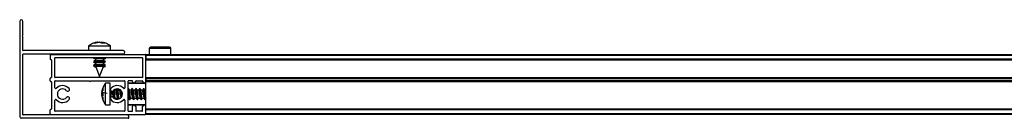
# Model space of a CAD drawing. Header units: millimetres. Extents: x 3270.998 to 3271.748, y 3280.937 to 3281.687.
# Tile 1 of 10: x 3270.998 to 3271.359, y 3280.937 to 3280.973. Entities that reach past the tile are written whole.
import ezdxf

# ---------------------------------------------------------------- set-up
doc = ezdxf.new("R2010")
doc.units = ezdxf.units.MM
doc.layers.add('SANINDUSA', color=3, linetype='Continuous')

msp = doc.modelspace()

# ---------------------------------------------------------------- linework, layer by layer
at = {"layer": 'SANINDUSA'}
for p, q in [((3270.998370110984, 3280.972356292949), (3270.998370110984, 3280.93755628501)), ((3270.999570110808, 3280.967509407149), (3270.999570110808, 3280.972356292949)), ((3270.999546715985, 3280.967445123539), (3270.99934029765, 3280.967199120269)), ((3270.99934029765, 3280.966813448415), (3270.999546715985, 3280.966567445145)), ((3270.999570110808, 3280.961756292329), (3270.999570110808, 3280.966503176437)), ((3271.023620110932, 3280.96337975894), (3271.023620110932, 3280.961656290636)), ((3271.023620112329, 3280.96337975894), (3271.031620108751, 3280.96337975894)), ((3271.024109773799, 3280.963717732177), (3271.023669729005, 3280.963374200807)), ((3271.025604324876, 3280.96437724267), (3271.026863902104, 3280.964710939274)), ((3271.026166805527, 3280.96437724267), (3271.025604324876, 3280.96437724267)), ((3271.027494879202, 3280.964710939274), (3271.026166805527, 3280.96437724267)), ((3271.027610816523, 3280.964710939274), (3271.026912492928, 3280.964513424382)), ((3271.028468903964, 3280.96437724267), (3271.027494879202, 3280.964710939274)), ((3271.028325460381, 3280.964504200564), (3271.027610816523, 3280.964710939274)), ((3271.027629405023, 3280.964710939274), (3271.028327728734, 3280.964513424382)), ((3271.027745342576, 3280.964710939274), (3271.028339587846, 3280.964561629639)), ((3271.028307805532, 3280.964432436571), (3271.028376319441, 3280.964710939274)), ((3271.028376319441, 3280.964710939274), (3271.029254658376, 3280.96437724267)), ((3271.029254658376, 3280.96437724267), (3271.028468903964, 3280.96437724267)), ((3271.029455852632, 3280.96437724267), (3271.029073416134, 3280.96437724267)), ((3271.031620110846, 3280.961656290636), (3271.031620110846, 3280.96337975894)), ((3270.999570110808, 3280.949606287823), (3270.999570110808, 3280.960356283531)), ((3271.036270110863, 3280.961656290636), (3270.999670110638, 3280.961656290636)), ((3270.999670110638, 3280.960456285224), (3271.036270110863, 3280.960456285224)), ((3271.009570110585, 3280.960006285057), (3271.009570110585, 3280.958606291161)), ((3271.009870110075, 3280.960306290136), (3271.044270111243, 3280.960306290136)), ((3271.025858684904, 3280.960456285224), (3271.025629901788, 3280.960306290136)), ((3271.025781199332, 3280.960456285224), (3271.025818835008, 3280.960430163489)), ((3271.029305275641, 3280.960306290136), (3271.029534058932, 3280.960456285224)), ((3271.029352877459, 3280.960337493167), (3271.029453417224, 3280.960306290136)), ((3271.029531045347, 3280.960306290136), (3271.029421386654, 3280.960382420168)), ((3271.044570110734, 3280.960306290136), (3271.72457010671, 3280.960306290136)), ((3271.044570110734, 3280.960306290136), (3271.044570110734, 3280.960006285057)), ((3271.044570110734, 3280.960006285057), (3271.72457010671, 3280.960006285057)), ((3271.044570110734, 3280.960006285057), (3271.044570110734, 3280.958606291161)), ((3271.044570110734, 3280.950406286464), (3271.044570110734, 3280.960006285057)), ((3271.045829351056, 3280.962410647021), (3271.045810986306, 3280.960306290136)), ((3271.053689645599, 3280.962410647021), (3271.045829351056, 3280.962410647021)), ((3271.053708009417, 3280.960306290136), (3271.053689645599, 3280.962410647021)), ((3271.009970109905, 3280.958306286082), (3271.009870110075, 3280.958306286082)), ((3271.010070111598, 3280.95820628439), (3271.010070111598, 3280.951906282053)), ((3271.011270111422, 3280.951906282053), (3271.011270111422, 3280.959006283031)), ((3271.011370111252, 3280.959106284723), (3271.043270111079, 3280.959106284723)), ((3271.025575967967, 3280.957798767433), (3271.025818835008, 3280.957630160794)), ((3271.025575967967, 3280.956398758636), (3271.025818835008, 3280.956230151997)), ((3271.025934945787, 3280.959106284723), (3271.025587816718, 3280.958878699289)), ((3271.026173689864, 3280.957862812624), (3271.025587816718, 3280.957478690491)), ((3271.026173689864, 3280.956462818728), (3271.025587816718, 3280.956078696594)), ((3271.026160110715, 3280.958121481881), (3271.025588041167, 3280.957899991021)), ((3271.026160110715, 3280.956721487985), (3271.025588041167, 3280.956499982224)), ((3271.025601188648, 3280.958740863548), (3271.026211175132, 3280.95849232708)), ((3271.025601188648, 3280.95734085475), (3271.026211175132, 3280.957092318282)), ((3271.025709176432, 3280.959106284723), (3271.025818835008, 3280.959030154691)), ((3271.026160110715, 3280.958531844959), (3271.026160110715, 3280.957853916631)), ((3271.026160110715, 3280.957131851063), (3271.026160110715, 3280.956453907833)), ((3271.029639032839, 3280.957871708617), (3271.029029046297, 3280.958120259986)), ((3271.029639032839, 3280.956471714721), (3271.029029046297, 3280.956720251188)), ((3271.02908011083, 3280.958758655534), (3271.029610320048, 3280.959106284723)), ((3271.02908011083, 3280.958099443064), (3271.02908011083, 3280.958793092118)), ((3271.02908011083, 3280.958491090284), (3271.029652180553, 3280.958712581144)), ((3271.02908011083, 3280.957358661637), (3271.029652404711, 3280.957733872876)), ((3271.02908011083, 3280.956699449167), (3271.02908011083, 3280.957393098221)), ((3271.02908011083, 3280.957091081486), (3271.029652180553, 3280.957312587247)), ((3271.02908011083, 3280.95595865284), (3271.029652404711, 3280.95633387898)), ((3271.029664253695, 3280.958813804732), (3271.029421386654, 3280.95898241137)), ((3271.029664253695, 3280.957413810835), (3271.029421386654, 3280.957582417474)), ((3271.029664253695, 3280.956013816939), (3271.029421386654, 3280.956182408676)), ((3271.04337011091, 3280.959006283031), (3271.04337011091, 3280.951906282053)), ((3271.72457010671, 3280.958606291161), (3271.044570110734, 3280.958606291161)), ((3271.72457010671, 3280.958306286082), (3271.044570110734, 3280.958306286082)), ((3271.72457010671, 3280.95820628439), (3271.044570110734, 3280.95820628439)), ((3271.025601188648, 3280.955940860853), (3271.026283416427, 3280.955662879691)), ((3271.026220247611, 3280.955703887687), (3271.027620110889, 3280.952156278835)), ((3271.02908011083, 3280.955856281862), (3271.026450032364, 3280.955856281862)), ((3271.027620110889, 3280.952156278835), (3271.02908011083, 3280.955856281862)), ((3271.029003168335, 3280.955661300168), (3271.029652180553, 3280.955912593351)), ((3271.02908011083, 3280.955856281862), (3271.02908011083, 3280.955993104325)), ((3270.999570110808, 3280.938256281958), (3270.999570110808, 3280.949006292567)), ((3271.009570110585, 3280.950606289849), (3271.009570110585, 3280.951506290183)), ((3271.009870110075, 3280.95180628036), (3271.009970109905, 3280.95180628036)), ((3271.009970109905, 3280.950306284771), (3271.009870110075, 3280.950306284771)), ((3271.010070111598, 3280.950206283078), (3271.010070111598, 3280.9404062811)), ((3271.011270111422, 3280.948110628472), (3271.011270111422, 3280.950506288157)), ((3271.043270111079, 3280.95180628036), (3271.011370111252, 3280.95180628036)), ((3271.011370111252, 3280.950606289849), (3271.023770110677, 3280.950606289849)), ((3271.024370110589, 3280.950606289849), (3271.036770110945, 3280.950606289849)), ((3271.02981365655, 3280.949742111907), (3271.029415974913, 3280.949197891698)), ((3271.031549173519, 3280.949806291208), (3271.029825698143, 3280.949806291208)), ((3271.029825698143, 3280.941806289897), (3271.029825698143, 3280.949806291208)), ((3271.031549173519, 3280.941806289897), (3271.031549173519, 3280.949806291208)), ((3271.036870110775, 3280.950506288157), (3271.036870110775, 3280.948110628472)), ((3271.0380701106, 3280.939606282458), (3271.0380701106, 3280.950506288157)), ((3271.044570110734, 3280.949606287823), (3271.0380701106, 3280.949606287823)), ((3271.039570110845, 3280.950606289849), (3271.03817011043, 3280.950606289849)), ((3271.044570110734, 3280.949806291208), (3271.038270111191, 3280.949806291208)), ((3271.039670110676, 3280.950406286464), (3271.039670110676, 3280.950506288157)), ((3271.0408701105, 3280.950506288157), (3271.0408701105, 3280.950406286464)), ((3271.040970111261, 3280.950606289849), (3271.043270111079, 3280.950606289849)), ((3271.04337011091, 3280.950406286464), (3271.04337011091, 3280.950506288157)), ((3271.044570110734, 3280.951906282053), (3271.72457010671, 3280.951906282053)), ((3271.044570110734, 3280.95180628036), (3271.72457010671, 3280.95180628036)), ((3271.044570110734, 3280.951506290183), (3271.72457010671, 3280.951506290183)), ((3271.044570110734, 3280.951506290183), (3271.044570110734, 3280.950606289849)), ((3271.72457010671, 3280.950606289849), (3271.044570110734, 3280.950606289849)), ((3271.044570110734, 3280.950406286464), (3271.044570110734, 3280.950306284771)), ((3271.72457010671, 3280.950306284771), (3271.044570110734, 3280.950306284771)), ((3271.044570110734, 3280.950306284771), (3271.044570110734, 3280.950206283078)), ((3271.72457010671, 3280.950206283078), (3271.044570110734, 3280.950206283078)), ((3271.044570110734, 3280.941206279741), (3271.044570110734, 3280.950206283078)), ((3271.028494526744, 3280.946419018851), (3271.028828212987, 3280.947986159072)), ((3271.028828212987, 3280.947850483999), (3271.028494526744, 3280.94626681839)), ((3271.028494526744, 3280.945994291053), (3271.028619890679, 3280.946519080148)), ((3271.028494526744, 3280.945891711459), (3271.028655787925, 3280.946510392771)), ((3271.028682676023, 3280.946503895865), (3271.028494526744, 3280.945828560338)), ((3271.030399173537, 3280.946039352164), (3271.028494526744, 3280.946419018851)), ((3271.028705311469, 3280.946376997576), (3271.028494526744, 3280.945720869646)), ((3271.028494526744, 3280.94626681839), (3271.028828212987, 3280.945985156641)), ((3271.028494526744, 3280.945828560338), (3271.02860758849, 3280.945444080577)), ((3271.028597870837, 3280.945413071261), (3271.028494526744, 3280.945784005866)), ((3271.028494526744, 3280.945720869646), (3271.028585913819, 3280.945370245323)), ((3271.028494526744, 3280.945345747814), (3271.028828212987, 3280.945627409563)), ((3271.028494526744, 3280.945345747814), (3271.028828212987, 3280.94539574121)), ((3271.028551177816, 3280.945076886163), (3271.028494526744, 3280.945345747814)), ((3271.028794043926, 3280.947895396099), (3271.028495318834, 3280.946566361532)), ((3271.028828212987, 3280.947986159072), (3271.028828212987, 3280.947850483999)), ((3271.028828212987, 3280.947689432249), (3271.028828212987, 3280.947026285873)), ((3271.028828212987, 3280.945985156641), (3271.028828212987, 3280.945028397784)), ((3271.028828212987, 3280.945627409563), (3271.028828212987, 3280.945973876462)), ((3271.031550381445, 3280.94744433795), (3271.031549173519, 3280.94746628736)), ((3271.031749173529, 3280.946959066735), (3271.031749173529, 3280.94465349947)), ((3271.032908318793, 3280.947302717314), (3271.032904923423, 3280.947307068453)), ((3271.033644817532, 3280.947266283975), (3271.032913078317, 3280.947266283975)), ((3271.033006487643, 3280.947270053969), (3271.032954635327, 3280.947344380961)), ((3271.033036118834, 3280.947266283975), (3271.032974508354, 3280.947358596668)), ((3271.032989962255, 3280.947293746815), (3271.033035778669, 3280.947266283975)), ((3271.03306438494, 3280.947266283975), (3271.032996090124, 3280.947373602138)), ((3271.033788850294, 3280.947685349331), (3271.03363791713, 3280.947253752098)), ((3271.034308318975, 3280.947302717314), (3271.033994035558, 3280.947704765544)), ((3271.034406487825, 3280.947270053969), (3271.034102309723, 3280.947706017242)), ((3271.034436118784, 3280.947266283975), (3271.034143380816, 3280.947704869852)), ((3271.03446438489, 3280.947266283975), (3271.034186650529, 3280.947702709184)), ((3271.035044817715, 3280.947266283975), (3271.0343130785, 3280.947266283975)), ((3271.034389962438, 3280.947293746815), (3271.034435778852, 3280.947266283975)), ((3271.035091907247, 3280.947408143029), (3271.03503791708, 3280.947253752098)), ((3271.036655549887, 3280.947876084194), (3271.036635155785, 3280.947817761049)), ((3271.03669129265, 3280.947836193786), (3271.036659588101, 3280.947876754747)), ((3271.03850831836, 3280.947302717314), (3271.0380701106, 3280.947863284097)), ((3271.03810312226, 3280.947839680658), (3271.038098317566, 3280.947827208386)), ((3271.03860648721, 3280.947270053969), (3271.038200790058, 3280.94785151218)), ((3271.039244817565, 3280.947266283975), (3271.03851307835, 3280.947266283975)), ((3271.039455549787, 3280.947876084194), (3271.039237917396, 3280.947253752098)), ((3271.039908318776, 3280.947302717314), (3271.039459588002, 3280.947876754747)), ((3271.039503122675, 3280.947839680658), (3271.039498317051, 3280.947827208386)), ((3271.040006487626, 3280.947270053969), (3271.039600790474, 3280.94785151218)), ((3271.04064481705, 3280.947266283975), (3271.039913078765, 3280.947266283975)), ((3271.040855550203, 3280.947876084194), (3271.040637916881, 3280.947253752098)), ((3271.041308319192, 3280.947302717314), (3271.040859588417, 3280.947876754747)), ((3271.04090312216, 3280.947839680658), (3271.040898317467, 3280.947827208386)), ((3271.041406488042, 3280.947270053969), (3271.041000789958, 3280.94785151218)), ((3271.042044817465, 3280.947266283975), (3271.04131307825, 3280.947266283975)), ((3271.042255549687, 3280.947876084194), (3271.042037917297, 3280.947253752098)), ((3271.042708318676, 3280.947302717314), (3271.042259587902, 3280.947876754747)), ((3271.042303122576, 3280.947839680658), (3271.042298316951, 3280.947827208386)), ((3271.042806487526, 3280.947270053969), (3271.042400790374, 3280.94785151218)), ((3271.043444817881, 3280.947266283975), (3271.042713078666, 3280.947266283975)), ((3271.043655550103, 3280.947876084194), (3271.043437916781, 3280.947253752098)), ((3271.044108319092, 3280.947302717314), (3271.043659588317, 3280.947876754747)), ((3271.04370312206, 3280.947839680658), (3271.043698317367, 3280.947827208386)), ((3271.044206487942, 3280.947270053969), (3271.043800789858, 3280.94785151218)), ((3271.044570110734, 3280.947266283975), (3271.04411307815, 3280.947266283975)), ((3271.011270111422, 3280.939606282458), (3271.011270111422, 3280.943501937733)), ((3271.028828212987, 3280.945260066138), (3271.028494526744, 3280.945193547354)), ((3271.028494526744, 3280.945193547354), (3271.028828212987, 3280.943626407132)), ((3271.028828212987, 3280.945028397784), (3271.028494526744, 3280.945193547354)), ((3271.028828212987, 3280.944693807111), (3271.028828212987, 3280.94399094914)), ((3271.029825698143, 3280.941806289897), (3271.031549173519, 3280.941806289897)), ((3271.031549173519, 3280.944146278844), (3271.031550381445, 3280.944168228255)), ((3271.033264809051, 3280.944085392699), (3271.033360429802, 3280.944358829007)), ((3271.033353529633, 3280.94434628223), (3271.034077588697, 3280.94434628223)), ((3271.033933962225, 3280.94434628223), (3271.03421066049, 3280.943911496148)), ((3271.033962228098, 3280.94434628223), (3271.034250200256, 3280.943914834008)), ((3271.033991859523, 3280.944342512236), (3271.034287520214, 3280.943918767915)), ((3271.034090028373, 3280.94430984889), (3271.034384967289, 3280.943932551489)), ((3271.034230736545, 3280.943913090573), (3271.034206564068, 3280.943980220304)), ((3271.034276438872, 3280.943917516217), (3271.034263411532, 3280.943953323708)), ((3271.034322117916, 3280.943923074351), (3271.034273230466, 3280.944075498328)), ((3271.034631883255, 3280.943991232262), (3271.034760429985, 3280.944358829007)), ((3271.03475352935, 3280.94434628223), (3271.035286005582, 3280.94434628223)), ((3271.036870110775, 3280.943501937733), (3271.036870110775, 3280.939606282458)), ((3271.0380701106, 3280.94434628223), (3271.03827758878, 3280.94434628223)), ((3271.0380701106, 3280.942006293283), (3271.044570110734, 3280.942006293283)), ((3271.038191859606, 3280.944342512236), (3271.038597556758, 3280.943761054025)), ((3271.038270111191, 3280.941806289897), (3271.044570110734, 3280.941806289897)), ((3271.038290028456, 3280.94430984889), (3271.03873875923, 3280.943735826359)), ((3271.038695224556, 3280.943772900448), (3271.038700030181, 3280.943785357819)), ((3271.038742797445, 3280.94373648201), (3271.038960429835, 3280.944358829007)), ((3271.038953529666, 3280.94434628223), (3271.039677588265, 3280.94434628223)), ((3271.03959185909, 3280.944342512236), (3271.039997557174, 3280.943761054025)), ((3271.03969002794, 3280.94430984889), (3271.040138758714, 3280.943735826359)), ((3271.040095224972, 3280.943772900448), (3271.040100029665, 3280.943785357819)), ((3271.040142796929, 3280.94373648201), (3271.040360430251, 3280.944358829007)), ((3271.040353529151, 3280.94434628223), (3271.04107758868, 3280.94434628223)), ((3271.040991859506, 3280.944342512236), (3271.041397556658, 3280.943761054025)), ((3271.041090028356, 3280.94430984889), (3271.04153875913, 3280.943735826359)), ((3271.041495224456, 3280.943772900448), (3271.041500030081, 3280.943785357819)), ((3271.041542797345, 3280.94373648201), (3271.041760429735, 3280.944358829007)), ((3271.041753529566, 3280.94434628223), (3271.042477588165, 3280.94434628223)), ((3271.04239185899, 3280.944342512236), (3271.042797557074, 3280.943761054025)), ((3271.04249002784, 3280.94430984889), (3271.042938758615, 3280.943735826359)), ((3271.042895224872, 3280.943772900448), (3271.042900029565, 3280.943785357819)), ((3271.042942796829, 3280.94373648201), (3271.043160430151, 3280.944358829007)), ((3271.043153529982, 3280.94434628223), (3271.04387758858, 3280.94434628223)), ((3271.043791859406, 3280.944342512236), (3271.044197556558, 3280.943761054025)), ((3271.043890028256, 3280.94430984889), (3271.04433875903, 3280.943735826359)), ((3271.044295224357, 3280.943772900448), (3271.044300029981, 3280.943785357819)), ((3271.044342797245, 3280.94373648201), (3271.044560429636, 3280.944358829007)), ((3271.044553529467, 3280.94434628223), (3271.044570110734, 3280.94434628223)), ((3271.037770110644, 3280.938156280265), (3270.999670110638, 3280.938156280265)), ((3271.009570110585, 3280.938606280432), (3271.009570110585, 3280.94000628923)), ((3271.009870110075, 3280.940306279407), (3271.009970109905, 3280.940306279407)), ((3271.009870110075, 3280.938306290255), (3271.044270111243, 3280.938306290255)), ((3271.036770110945, 3280.939506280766), (3271.011370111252, 3280.939506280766)), ((3271.03817011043, 3280.939506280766), (3271.039570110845, 3280.939506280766)), ((3271.039670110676, 3280.939606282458), (3271.039670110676, 3280.941206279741)), ((3271.0408701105, 3280.941206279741), (3271.0408701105, 3280.939606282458)), ((3271.043270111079, 3280.939506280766), (3271.040970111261, 3280.939506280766)), ((3271.04337011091, 3280.939606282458), (3271.04337011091, 3280.941206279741)), ((3271.044570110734, 3280.938606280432), (3271.044570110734, 3280.941206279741)), ((3271.044570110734, 3280.9404062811), (3271.72457010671, 3280.9404062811)), ((3271.72457010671, 3280.940306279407), (3271.044570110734, 3280.940306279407)), ((3271.72457010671, 3280.94000628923), (3271.044570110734, 3280.94000628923)), ((3271.044570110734, 3280.938606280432), (3271.044570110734, 3280.94000628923)), ((3271.044570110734, 3280.938606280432), (3271.044570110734, 3280.938306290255)), ((3271.72457010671, 3280.938606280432), (3271.044570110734, 3280.938606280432)), ((3271.72457010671, 3280.938306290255), (3271.044570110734, 3280.938306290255)), ((3271.0380701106, 3280.936956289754), (3270.998970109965, 3280.936956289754)), ((3271.038370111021, 3280.937256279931), (3271.038370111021, 3280.93755628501))]:
    msp.add_line(p, q, dxfattribs=at)
at = {"layer": 'SANINDUSA', "flags": 128}
for points in [[(3271.025636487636, 3280.960306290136), (3271.025912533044, 3280.960406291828), (3271.026105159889, 3280.960456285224)], [(3271.025575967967, 3280.957798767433), (3271.025534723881, 3280.957850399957), (3271.025689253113, 3280.95792524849), (3271.026137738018, 3280.957951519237), (3271.026160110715, 3280.957951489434)], [(3271.025575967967, 3280.956398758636), (3271.025534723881, 3280.95645040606), (3271.025689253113, 3280.956525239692), (3271.026137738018, 3280.95655152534), (3271.026160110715, 3280.956551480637)], [(3271.025601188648, 3280.958740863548), (3271.025560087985, 3280.958762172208), (3271.02558110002, 3280.958874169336), (3271.025912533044, 3280.959006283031), (3271.026334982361, 3280.959106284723)], [(3271.025601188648, 3280.95734085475), (3271.025560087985, 3280.95736216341), (3271.02558110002, 3280.957474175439), (3271.025912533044, 3280.957606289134), (3271.026503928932, 3280.957738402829), (3271.027265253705, 3280.957850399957), (3271.028080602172, 3280.95792524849), (3271.028825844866, 3280.957951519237), (3271.029387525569, 3280.95792524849), (3271.029680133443, 3280.957850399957), (3271.029659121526, 3280.957738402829), (3271.029652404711, 3280.957733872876)], [(3271.025601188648, 3280.955940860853), (3271.025560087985, 3280.955962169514), (3271.02558110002, 3280.956074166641), (3271.025912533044, 3280.956206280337), (3271.026503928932, 3280.956338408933), (3271.027265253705, 3280.95645040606), (3271.028080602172, 3280.956525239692), (3271.028825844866, 3280.95655152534), (3271.029387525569, 3280.956525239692), (3271.029680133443, 3280.95645040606), (3271.029659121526, 3280.956338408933), (3271.029652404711, 3280.95633387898)], [(3271.026416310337, 3280.957956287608), (3271.026173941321, 3280.957862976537), (3271.026173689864, 3280.957862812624)], [(3271.026416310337, 3280.956556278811), (3271.026173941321, 3280.95646298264), (3271.026173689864, 3280.956462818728)], [(3271.026450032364, 3280.958656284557), (3271.026859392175, 3280.958749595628), (3271.027392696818, 3280.958829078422), (3271.027966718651, 3280.958882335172), (3271.028491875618, 3280.958901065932), (3271.028886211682, 3280.958882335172), (3271.029088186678, 3280.958829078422), (3271.02908011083, 3280.958759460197)], [(3271.026450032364, 3280.95725629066), (3271.026859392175, 3280.95734958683), (3271.027392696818, 3280.957429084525), (3271.027966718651, 3280.957482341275), (3271.028491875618, 3280.957501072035), (3271.028886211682, 3280.957482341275), (3271.029088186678, 3280.957429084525), (3271.02908011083, 3280.9573594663)], [(3271.026450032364, 3280.955856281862), (3271.026859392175, 3280.955949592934), (3271.027392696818, 3280.956029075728), (3271.027966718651, 3280.956082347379), (3271.028491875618, 3280.956101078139), (3271.028886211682, 3280.956082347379), (3271.029088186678, 3280.956029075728), (3271.02908011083, 3280.955959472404)], [(3271.029352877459, 3280.958937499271), (3271.0295425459, 3280.958874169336), (3271.029705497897, 3280.958762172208), (3271.029652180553, 3280.958712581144)], [(3271.029352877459, 3280.957537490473), (3271.0295425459, 3280.957474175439), (3271.029705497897, 3280.95736216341), (3271.029652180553, 3280.957312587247)], [(3271.029352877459, 3280.956137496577), (3271.0295425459, 3280.956074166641), (3271.029705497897, 3280.955962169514), (3271.029652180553, 3280.955912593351)], [(3271.033149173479, 3280.945630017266), (3271.033055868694, 3280.946198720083), (3271.032976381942, 3280.94671506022), (3271.032923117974, 3280.947098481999), (3271.032904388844, 3280.947289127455), (3271.032920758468, 3280.947266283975)], [(3271.032940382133, 3280.947266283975), (3271.032976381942, 3280.947296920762), (3271.033006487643, 3280.947270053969)], [(3271.033019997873, 3280.947290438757), (3271.033055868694, 3280.94727340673), (3271.033062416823, 3280.947266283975)], [(3271.034549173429, 3280.945630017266), (3271.034455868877, 3280.946198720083), (3271.034376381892, 3280.94671506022), (3271.034323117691, 3280.947098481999), (3271.034304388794, 3280.947289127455), (3271.034320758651, 3280.947266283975)], [(3271.034340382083, 3280.947266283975), (3271.034376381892, 3280.947296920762), (3271.034406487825, 3280.947270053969)], [(3271.034419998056, 3280.947290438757), (3271.034455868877, 3280.94727340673), (3271.03446241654, 3280.947266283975)], [(3271.035949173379, 3280.945630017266), (3271.035855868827, 3280.946198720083), (3271.035792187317, 3280.94660906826)], [(3271.03665529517, 3280.947822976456), (3271.036653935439, 3280.947857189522), (3271.036659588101, 3280.947876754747)], [(3271.03670312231, 3280.947839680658), (3271.036755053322, 3280.947890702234), (3271.036763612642, 3280.947887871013)], [(3271.03809856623, 3280.947826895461), (3271.038155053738, 3280.947890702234), (3271.038200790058, 3280.94785151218)], [(3271.038749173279, 3280.945630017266), (3271.038655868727, 3280.946198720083), (3271.038576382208, 3280.94671506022), (3271.038523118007, 3280.947098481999), (3271.03850438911, 3280.947289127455), (3271.038520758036, 3280.947266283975)], [(3271.038540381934, 3280.947266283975), (3271.038576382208, 3280.947296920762), (3271.03860648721, 3280.947270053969)], [(3271.039498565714, 3280.947826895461), (3271.039555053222, 3280.947890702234), (3271.039600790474, 3280.94785151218)], [(3271.040149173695, 3280.945630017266), (3271.040055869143, 3280.946198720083), (3271.039976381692, 3280.94671506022), (3271.039923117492, 3280.947098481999), (3271.039904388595, 3280.947289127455), (3271.039920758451, 3280.947266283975)], [(3271.039940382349, 3280.947266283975), (3271.039976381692, 3280.947296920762), (3271.040006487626, 3280.947270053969)], [(3271.04089856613, 3280.947826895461), (3271.040955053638, 3280.947890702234), (3271.041000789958, 3280.94785151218)], [(3271.041549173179, 3280.945630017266), (3271.041455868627, 3280.946198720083), (3271.041376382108, 3280.94671506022), (3271.041323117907, 3280.947098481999), (3271.04130438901, 3280.947289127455), (3271.041320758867, 3280.947266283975)], [(3271.041340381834, 3280.947266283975), (3271.041376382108, 3280.947296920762), (3271.041406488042, 3280.947270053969)], [(3271.042298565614, 3280.947826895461), (3271.042355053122, 3280.947890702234), (3271.042400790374, 3280.94785151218)], [(3271.042949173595, 3280.945630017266), (3271.042855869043, 3280.946198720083), (3271.042776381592, 3280.94671506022), (3271.042723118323, 3280.947098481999), (3271.042704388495, 3280.947289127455), (3271.042720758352, 3280.947266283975)], [(3271.04274038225, 3280.947266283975), (3271.042776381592, 3280.947296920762), (3271.042806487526, 3280.947270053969)], [(3271.04369856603, 3280.947826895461), (3271.043755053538, 3280.947890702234), (3271.043800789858, 3280.94785151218)], [(3271.044349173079, 3280.945630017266), (3271.044255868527, 3280.946198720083), (3271.044176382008, 3280.94671506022), (3271.044123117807, 3280.947098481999), (3271.04410438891, 3280.947289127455), (3271.044120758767, 3280.947266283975)], [(3271.044140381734, 3280.947266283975), (3271.044176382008, 3280.947296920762), (3271.044206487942, 3280.947270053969)], [(3271.038695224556, 3280.943772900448), (3271.038643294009, 3280.943721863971), (3271.038531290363, 3280.943898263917), (3271.038473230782, 3280.944075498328)], [(3271.040095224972, 3280.943772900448), (3271.040043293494, 3280.943721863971), (3271.039931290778, 3280.943898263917), (3271.039873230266, 3280.944075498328)], [(3271.041495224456, 3280.943772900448), (3271.04144329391, 3280.943721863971), (3271.041331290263, 3280.943898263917), (3271.041273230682, 3280.944075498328)], [(3271.042895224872, 3280.943772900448), (3271.042843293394, 3280.943721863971), (3271.042731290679, 3280.943898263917), (3271.042673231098, 3280.944075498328)], [(3271.044295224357, 3280.943772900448), (3271.04424329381, 3280.943721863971), (3271.044131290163, 3280.943898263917), (3271.044073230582, 3280.944075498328)]]:
    msp.add_lwpolyline(points, dxfattribs=at)
at = {"layer": 'SANINDUSA'}
for centre, radius, start, end in [((3270.998970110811, 3280.972356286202), 0.0006000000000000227, 0, 180), ((3270.999570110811, 3280.967006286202), 0.0003000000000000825, 139.9999999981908, 220.0000000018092), ((3270.999470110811, 3280.967509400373), 0.0001000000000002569, 319.9999999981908, 0), ((3270.999470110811, 3280.96650317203), 9.999999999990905e-05, 0, 40.00000000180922), ((3270.999670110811, 3280.961756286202), 0.0001000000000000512, 180, 270), ((3270.999670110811, 3280.960356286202), 0.0001000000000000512, 90, 180), ((3271.009870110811, 3280.960006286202), 0.0003000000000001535, 90, 180), ((3271.036270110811, 3280.961056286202), 0.0006000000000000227, 270, 90), ((3271.044270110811, 3280.960006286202), 0.0003000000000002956, 0, 90), ((3271.046329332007, 3280.962406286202), 0.0005000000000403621, 90, 179.5000000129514), ((3271.053189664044, 3280.962406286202), 0.0005000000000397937, 0.4999999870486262, 90), ((3271.009870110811, 3280.958606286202), 0.0003000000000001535, 180, 270), ((3271.009970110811, 3280.958206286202), 0.0001000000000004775, 0, 90), ((3271.011370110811, 3280.959006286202), 9.999999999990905e-05, 90, 180), ((3271.043270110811, 3280.959006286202), 0.0001000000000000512, 0, 90), ((3270.999695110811, 3280.949306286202), 0.0003250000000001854, 112.6198649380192, 247.3801350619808), ((3271.009870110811, 3280.951506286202), 0.0003000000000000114, 90, 180), ((3271.009870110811, 3280.950606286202), 0.0003000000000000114, 180, 270), ((3271.009970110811, 3280.951906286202), 0.0001000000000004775, 270, 0), ((3271.009970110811, 3280.950206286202), 0.0001000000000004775, 0, 90), ((3271.011370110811, 3280.951906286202), 9.999999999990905e-05, 180, 270), ((3271.011370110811, 3280.950506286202), 0.0001000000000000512, 90, 180), ((3271.014070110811, 3280.945806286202), 0.003100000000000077, 39.79181950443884, 137.3320744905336), ((3271.024070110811, 3280.950731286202), 0.0003249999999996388, 202.6198649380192, 337.3801350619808), ((3271.034070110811, 3280.945806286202), 0.003099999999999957, 42.66792550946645, 140.2081804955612), ((3271.036770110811, 3280.950506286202), 9.999999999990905e-05, 0, 90), ((3271.038170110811, 3280.950506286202), 0.0001000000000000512, 90, 180), ((3271.038270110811, 3280.949606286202), 0.0002000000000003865, 90, 180), ((3271.039570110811, 3280.950506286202), 0.0001000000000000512, 0, 90), ((3271.040270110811, 3280.950406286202), 0.0006000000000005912, 180, 0), ((3271.040970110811, 3280.950506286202), 0.0001000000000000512, 90, 180), ((3271.043270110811, 3280.951906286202), 9.999999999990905e-05, 270, 0), ((3271.043270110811, 3280.950506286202), 0.0001000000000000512, 0, 90), ((3271.043970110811, 3280.950406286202), 0.0006000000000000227, 180, 0), ((3271.011570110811, 3280.948110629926), 0.0003000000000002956, 180, 317.3320744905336), ((3271.014070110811, 3280.945806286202), 0.001900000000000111, 39.79181950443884, 320.2081804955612), ((3271.015991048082, 3280.947406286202), 0.0006000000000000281, 219.7918195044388, 39.79181950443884), ((3271.03214917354, 3280.947406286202), 0.000600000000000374, 140.2081804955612, 320.2081804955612), ((3271.065090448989, 3280.950903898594), 0.03307378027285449, 189.2761033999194, 191.0458729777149), ((3271.106357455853, 3280.957969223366), 0.07460612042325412, 188.4744639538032, 190.6226569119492), ((3271.034070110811, 3280.945806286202), 0.001900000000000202, 219.7918195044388, 140.2081804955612), ((3271.046726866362, 3280.94737443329), 0.01300312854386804, 187.9647822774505, 193.6317418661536), ((3271.08813420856, 3280.954697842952), 0.05471670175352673, 187.352628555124, 191.3262719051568), ((3271.06522081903, 3280.950435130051), 0.03036351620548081, 189.2151254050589, 191.2835078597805), ((3271.110652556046, 3280.958182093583), 0.0761159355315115, 188.2731167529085, 190.086281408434), ((3271.036570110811, 3280.948110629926), 0.0003000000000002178, 222.6679255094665, 0), ((3271.079599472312, 3280.952745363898), 0.0418381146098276, 186.965054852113, 192.4347210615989), ((3271.050057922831, 3280.947172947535), 0.01211117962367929, 188.1849106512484, 193.6742391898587), ((3271.052327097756, 3280.947374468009), 0.01300336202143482, 187.9647928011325, 193.6316497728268), ((3271.068967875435, 3280.950619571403), 0.02963548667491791, 185.3104254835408, 193.4300671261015), ((3271.053726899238, 3280.947374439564), 0.0130031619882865, 187.9647895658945, 193.6317345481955), ((3271.07036761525, 3280.9506195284), 0.02963522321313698, 185.3103893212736, 193.430103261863), ((3271.055127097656, 3280.947374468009), 0.01300336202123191, 187.9647928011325, 193.6316497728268), ((3271.071768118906, 3280.950619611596), 0.02963573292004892, 185.3104592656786, 193.4300333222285), ((3271.056526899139, 3280.947374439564), 0.01300316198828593, 187.9647895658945, 193.6317345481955), ((3271.073167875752, 3280.950619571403), 0.02963548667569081, 185.3104254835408, 193.4300671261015), ((3271.011570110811, 3280.943501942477), 0.0002999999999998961, 42.66792550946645, 180), ((3271.014070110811, 3280.945806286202), 0.003100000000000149, 222.6679255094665, 320.2081804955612), ((3271.015991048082, 3280.944206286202), 0.0006000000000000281, 320.2081804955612, 140.2081804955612), ((3271.03214917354, 3280.944206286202), 0.0006000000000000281, 39.79181950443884, 219.7918195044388), ((3271.034070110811, 3280.945806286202), 0.003100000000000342, 219.7918195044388, 317.3320744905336), ((3271.036570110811, 3280.943501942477), 0.0002999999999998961, 0, 137.3320744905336), ((3271.038270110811, 3280.942006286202), 0.0002000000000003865, 180, 270), ((3271.040270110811, 3280.941206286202), 0.0006000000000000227, 0, 180), ((3271.043970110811, 3280.941206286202), 0.0006000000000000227, 0, 180), ((3270.999670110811, 3280.938256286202), 0.0001000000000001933, 180, 270), ((3271.009870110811, 3280.940006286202), 0.0003000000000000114, 90, 180), ((3271.009870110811, 3280.938606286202), 0.0002999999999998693, 180, 270), ((3271.009970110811, 3280.940406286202), 0.0001000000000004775, 270, 0), ((3271.011370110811, 3280.939606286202), 0.0001000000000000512, 180, 270), ((3271.036770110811, 3280.939606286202), 9.999999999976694e-05, 270, 0), ((3271.037770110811, 3280.937556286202), 0.0006000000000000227, 0, 90), ((3271.038170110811, 3280.939606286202), 9.999999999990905e-05, 180, 270), ((3271.039570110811, 3280.939606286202), 9.999999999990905e-05, 270, 0), ((3271.040970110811, 3280.939606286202), 9.999999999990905e-05, 180, 270), ((3271.043270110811, 3280.939606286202), 9.999999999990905e-05, 270, 0), ((3271.044270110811, 3280.938606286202), 0.0003000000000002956, 270, 0), ((3270.998970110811, 3280.937556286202), 0.0006000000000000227, 180, 270), ((3271.038070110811, 3280.937256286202), 0.0003000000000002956, 270, 0)]:
    msp.add_arc(centre, radius, start, end, dxfattribs=at)
for centre, major_axis, ratio, start_param, end_param in [((3271.027620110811, 3280.958651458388), (0.001459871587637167, 0.0001442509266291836), 0.1342352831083, 6.269922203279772, 8.770390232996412), ((3271.027620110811, 3280.957251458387), (0.001459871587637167, 0.0001442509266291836), 0.1342352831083, 6.269922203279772, 8.770390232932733), ((3271.027620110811, 3280.955851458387), (0.001459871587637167, 0.0001442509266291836), 0.1342352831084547, 6.269922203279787, 8.770390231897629), ((3271.033154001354, 3280.945806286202), (-0.00024104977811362, 0.001459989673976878), 0.02277982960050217, 6.279424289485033, 7.971247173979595), ((3271.034554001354, 3280.945806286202), (-0.0002410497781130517, 0.001459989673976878), 0.02277982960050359, 6.279424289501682, 7.97124717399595), ((3271.035954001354, 3280.945806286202), (-0.00024104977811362, 0.001459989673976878), 0.02277982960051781, 1.022243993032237, 1.688061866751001), ((3271.038754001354, 3280.945806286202), (-0.00024104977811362, 0.001459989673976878), 0.02277982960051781, 6.279424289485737, 7.971247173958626), ((3271.040154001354, 3280.945806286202), (-0.0002410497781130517, 0.001459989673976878), 0.02277982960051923, 6.279424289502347, 7.971247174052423), ((3271.041554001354, 3280.945806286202), (-0.0002410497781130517, 0.001459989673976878), 0.02277982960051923, 6.279424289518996, 7.97124717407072), ((3271.042954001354, 3280.945806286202), (-0.00024104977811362, 0.001459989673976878), 0.02277982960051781, 6.279424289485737, 7.971247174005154), ((3271.044354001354, 3280.945806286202), (-0.00024104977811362, 0.001459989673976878), 0.02277982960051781, 6.279424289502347, 7.971247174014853)]:
    msp.add_ellipse(centre, major_axis=major_axis, ratio=ratio, start_param=start_param, end_param=end_param, dxfattribs=at)
for points, knots in [([(3271.026925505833, 3280.964703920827), (3271.026874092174, 3280.96470333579), (3271.026339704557, 3280.964697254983), (3271.025346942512, 3280.96436908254), (3271.024294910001, 3280.963914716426), (3271.023800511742, 3280.963489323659), (3271.023680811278, 3280.963386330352)], [0, 0, 0, 0, 0.04337224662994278, 0.450806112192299, 0.8670327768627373, 1, 1, 1, 1]), ([(3271.031580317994, 3280.963375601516), (3271.031332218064, 3280.963564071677), (3271.030721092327, 3280.964028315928), (3271.029608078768, 3280.964502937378), (3271.028738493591, 3280.964639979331), (3271.028319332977, 3280.964706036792)], [0, 0, 0, 0, 0.2614457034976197, 0.643999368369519, 0.9999999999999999, 0.9999999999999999, 0.9999999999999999, 0.9999999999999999]), ([(3271.053189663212, 3280.962906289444), (3271.053143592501, 3280.962906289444), (3271.053072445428, 3280.962906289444), (3271.052645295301, 3280.962906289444), (3271.052201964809, 3280.962906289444), (3271.051656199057, 3280.962906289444), (3271.050856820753, 3280.962906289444), (3271.049759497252, 3280.962906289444), (3271.04866199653, 3280.962906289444), (3271.047862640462, 3280.962906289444), (3271.047316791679, 3280.962906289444), (3271.046873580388, 3280.962906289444), (3271.046446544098, 3280.962906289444), (3271.046375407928, 3280.962906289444), (3271.046329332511, 3280.962906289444)], [0, 0, 0, 0, 0.1197198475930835, 0.1848835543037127, 0.2500000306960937, 0.3151639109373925, 0.3802787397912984, 0.4999998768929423, 0.6197210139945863, 0.6848858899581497, 0.7499996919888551, 0.8151636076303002, 0.8802801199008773, 1, 1, 1, 1]), ([(3271.026160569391, 3280.958531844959), (3271.026160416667, 3280.95853193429), (3271.026133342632, 3280.958547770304), (3271.026218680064, 3280.958591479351), (3271.026375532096, 3280.958635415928), (3271.026450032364, 3280.958656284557)], [0, 0, 0, 0, 0.002969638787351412, 0.5264388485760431, 1, 1, 1, 1]), ([(3271.026160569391, 3280.957131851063), (3271.026160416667, 3280.957131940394), (3271.026133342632, 3280.957147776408), (3271.026218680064, 3280.957191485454), (3271.026375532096, 3280.957235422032), (3271.026450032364, 3280.95725629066)], [0, 0, 0, 0, 0.002969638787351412, 0.5264388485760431, 1, 1, 1, 1]), ([(3271.026416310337, 3280.957956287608), (3271.026523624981, 3280.957980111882), (3271.026738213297, 3280.958027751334), (3271.027198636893, 3280.958089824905), (3271.027696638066, 3280.958136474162), (3271.028135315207, 3280.95816019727), (3271.028501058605, 3280.958166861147), (3271.02879544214, 3280.958158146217), (3271.028991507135, 3280.958139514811), (3271.029019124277, 3280.958117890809), (3271.029025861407, 3280.95811261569)], [0, 0, 0, 0, 0.1479656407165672, 0.295874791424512, 0.4428198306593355, 0.5884083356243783, 0.6877246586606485, 0.8097271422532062, 0.953583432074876, 1, 1, 1, 1]), ([(3271.026416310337, 3280.956556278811), (3271.026523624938, 3280.956580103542), (3271.02673821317, 3280.95662774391), (3271.027198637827, 3280.95668981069), (3271.027696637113, 3280.956736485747), (3271.02813531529, 3280.956760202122), (3271.028501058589, 3280.956766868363), (3271.028795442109, 3280.956758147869), (3271.02899150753, 3280.956739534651), (3271.029019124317, 3280.956717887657), (3271.029025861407, 3280.956712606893)], [0, 0, 0, 0, 0.1479655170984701, 0.2958745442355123, 0.4428198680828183, 0.5884082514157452, 0.6877244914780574, 0.8097268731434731, 0.9535830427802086, 1, 1, 1, 1]), ([(3271.026228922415, 3280.955707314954), (3271.026228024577, 3280.9557270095), (3271.026226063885, 3280.9557700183), (3271.026371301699, 3280.955825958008), (3271.026450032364, 3280.955856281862)], [0, 0, 0, 0, 0.4579189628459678, 0.9999999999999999, 0.9999999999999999, 0.9999999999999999, 0.9999999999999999]), ([(3271.029832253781, 3280.94976871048), (3271.029707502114, 3280.949614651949), (3271.029316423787, 3280.949131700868), (3271.02897966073, 3280.94850651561), (3271.028853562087, 3280.948027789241), (3271.028835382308, 3280.947958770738)], [0, 0, 0, 0, 0.2861649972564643, 0.8970856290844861, 1, 1, 1, 1]), ([(3271.032449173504, 3280.945572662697), (3271.032425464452, 3280.945738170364), (3271.032378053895, 3280.946069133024), (3271.032318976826, 3280.946519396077), (3271.032293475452, 3280.946735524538), (3271.0322823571, 3280.946829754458)], [0, 0, 0, 0, 0.3606911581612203, 0.7212675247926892, 1, 1, 1, 1]), ([(3271.033354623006, 3280.944360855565), (3271.033353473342, 3280.944356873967), (3271.033350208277, 3280.944345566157), (3271.033323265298, 3280.944488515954), (3271.033275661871, 3280.944781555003), (3271.033214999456, 3280.945180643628), (3271.033170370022, 3280.945485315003), (3271.033149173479, 3280.945630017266)], [0, 0, 0, 0, 0.1214011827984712, 0.3447815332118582, 0.5691421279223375, 0.7953660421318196, 1, 1, 1, 1]), ([(3271.033849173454, 3280.945572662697), (3271.033825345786, 3280.945738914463), (3271.033777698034, 3280.946071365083), (3271.033715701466, 3280.946546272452), (3271.033668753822, 3280.946936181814), (3271.033645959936, 3280.947160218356), (3271.03363869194, 3280.947259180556), (3271.033642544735, 3280.947253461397), (3271.033643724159, 3280.947251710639)], [0, 0, 0, 0, 0.2022636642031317, 0.4044629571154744, 0.6053239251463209, 0.8043548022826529, 0.9401087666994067, 1, 1, 1, 1]), ([(3271.034754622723, 3280.944360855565), (3271.034753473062, 3280.944356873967), (3271.034750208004, 3280.944345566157), (3271.034723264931, 3280.944488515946), (3271.034675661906, 3280.944781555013), (3271.034614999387, 3280.945180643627), (3271.034570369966, 3280.945485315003), (3271.034549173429, 3280.945630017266)], [0, 0, 0, 0, 0.1214011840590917, 0.344781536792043, 0.5691421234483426, 0.7953660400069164, 1, 1, 1, 1]), ([(3271.035249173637, 3280.945572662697), (3271.035225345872, 3280.94573891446), (3271.035177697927, 3280.946071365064), (3271.03511570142, 3280.946546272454), (3271.035068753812, 3280.946936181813), (3271.035045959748, 3280.947160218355), (3271.035038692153, 3280.947259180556), (3271.035042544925, 3280.947253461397), (3271.035043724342, 3280.947251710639)], [0, 0, 0, 0, 0.2022636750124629, 0.4044629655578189, 0.6053239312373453, 0.8043548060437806, 0.9401087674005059, 1, 1, 1, 1]), ([(3271.038954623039, 3280.944360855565), (3271.038953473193, 3280.944356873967), (3271.03895020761, 3280.944345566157), (3271.038923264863, 3280.944488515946), (3271.038875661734, 3280.944781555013), (3271.038814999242, 3280.945180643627), (3271.038770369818, 3280.945485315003), (3271.038749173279, 3280.945630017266)], [0, 0, 0, 0, 0.1214011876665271, 0.3447815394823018, 0.5691421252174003, 0.795366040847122, 1, 1, 1, 1]), ([(3271.039449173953, 3280.945572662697), (3271.039425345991, 3280.945738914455), (3271.039377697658, 3280.946071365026), (3271.039315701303, 3280.946546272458), (3271.039268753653, 3280.946936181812), (3271.0392459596, 3280.947160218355), (3271.039238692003, 3280.947259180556), (3271.039242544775, 3280.947253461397), (3271.039243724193, 3280.947251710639)], [0, 0, 0, 0, 0.2022636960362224, 0.4044629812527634, 0.6053239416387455, 0.8043548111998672, 0.9401087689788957, 1, 1, 1, 1]), ([(3271.040354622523, 3280.944360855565), (3271.040353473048, 3280.944356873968), (3271.040350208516, 3280.944345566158), (3271.040323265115, 3280.944488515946), (3271.040275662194, 3280.944781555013), (3271.040214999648, 3280.945180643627), (3271.04017037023, 3280.945485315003), (3271.040149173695, 3280.945630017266)], [0, 0, 0, 0, 0.1214011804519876, 0.3447815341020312, 0.5691421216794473, 0.7953660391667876, 1, 1, 1, 1]), ([(3271.040849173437, 3280.945572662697), (3271.040825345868, 3280.945738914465), (3271.040777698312, 3280.946071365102), (3271.040715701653, 3280.946546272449), (3271.040668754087, 3280.946936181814), (3271.040645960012, 3280.947160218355), (3271.040638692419, 3280.947259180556), (3271.040642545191, 3280.947253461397), (3271.040643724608, 3280.947251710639)], [0, 0, 0, 0, 0.2022636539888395, 0.4044629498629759, 0.6053239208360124, 0.8043548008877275, 0.9401087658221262, 1, 1, 1, 1]), ([(3271.041754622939, 3280.944360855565), (3271.041753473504, 3280.944356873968), (3271.041750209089, 3280.944345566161), (3271.041723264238, 3280.94448851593), (3271.041675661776, 3280.944781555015), (3271.041614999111, 3280.945180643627), (3271.041570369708, 3280.945485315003), (3271.041549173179, 3280.945630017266)], [0, 0, 0, 0, 0.1214011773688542, 0.3447815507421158, 0.569142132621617, 0.7953660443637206, 1, 1, 1, 1]), ([(3271.042249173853, 3280.945572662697), (3271.042225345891, 3280.945738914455), (3271.042177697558, 3280.946071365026), (3271.042115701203, 3280.946546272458), (3271.042068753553, 3280.946936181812), (3271.0420459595, 3280.947160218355), (3271.042038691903, 3280.947259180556), (3271.042042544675, 3280.947253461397), (3271.042043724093, 3280.947251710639)], [0, 0, 0, 0, 0.2022636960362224, 0.4044629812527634, 0.6053239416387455, 0.8043548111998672, 0.9401087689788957, 1, 1, 1, 1]), ([(3271.043154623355, 3280.944360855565), (3271.043153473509, 3280.944356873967), (3271.043150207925, 3280.944345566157), (3271.043123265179, 3280.944488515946), (3271.04307566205, 3280.944781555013), (3271.043014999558, 3280.945180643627), (3271.042970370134, 3280.945485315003), (3271.042949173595, 3280.945630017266)], [0, 0, 0, 0, 0.1214011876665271, 0.3447815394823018, 0.5691421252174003, 0.795366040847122, 1, 1, 1, 1]), ([(3271.043649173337, 3280.945572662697), (3271.043625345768, 3280.945738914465), (3271.043577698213, 3280.946071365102), (3271.043515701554, 3280.946546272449), (3271.043468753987, 3280.946936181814), (3271.043445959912, 3280.947160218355), (3271.043438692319, 3280.947259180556), (3271.043442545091, 3280.947253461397), (3271.043443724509, 3280.947251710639)], [0, 0, 0, 0, 0.2022636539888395, 0.4044629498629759, 0.6053239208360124, 0.8043548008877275, 0.9401087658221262, 1, 1, 1, 1]), ([(3271.044554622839, 3280.944360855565), (3271.044553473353, 3280.944356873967), (3271.04455020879, 3280.944345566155), (3271.044523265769, 3280.944488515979), (3271.044475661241, 3280.944781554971), (3271.044414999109, 3280.945180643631), (3271.04437036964, 3280.945485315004), (3271.044349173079, 3280.945630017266)], [0, 0, 0, 0, 0.1214011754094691, 0.3447815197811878, 0.5691421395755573, 0.7953660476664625, 1, 1, 1, 1]), ([(3271.028509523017, 3280.945019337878), (3271.028567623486, 3280.94457402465), (3271.028643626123, 3280.943991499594), (3271.028906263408, 3280.943472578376), (3271.028968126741, 3280.94335034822)], [0, 0, 0, 0, 0.7644533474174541, 1, 1, 1, 1]), ([(3271.028863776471, 3280.943616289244), (3271.028957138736, 3280.943343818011), (3271.029175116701, 3280.942707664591), (3271.029577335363, 3280.942166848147), (3271.029807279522, 3280.941857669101)], [0, 0, 0, 0, 0.4283105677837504, 1, 1, 1, 1])]:
    msp.add_open_spline(points, degree=3, knots=knots, dxfattribs=at)

doc.saveas('drawing.dxf')
